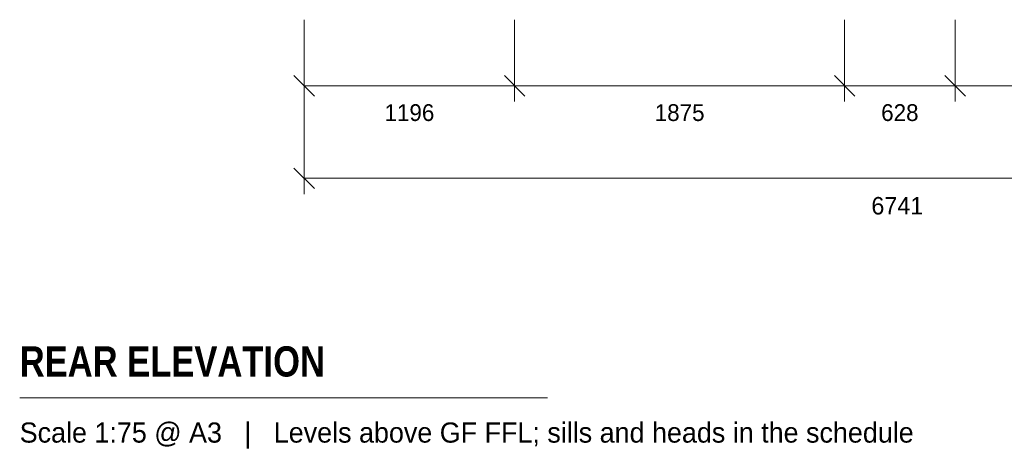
# Model space of a CAD drawing. Header units: millimetres. Extents: x -8440 to 2635, y -3126 to 8230.
# Tile 1 of 24: x -8358 to -2762, y -3126 to -682. Entities that reach past the tile are written whole.
import ezdxf
from ezdxf.enums import TextEntityAlignment as Align

# ---------------------------------------------------------------- set-up
doc = ezdxf.new("R2010")
doc.units = ezdxf.units.MM
for name, color, linetype in [('LINE-INK', 7, 'Continuous'), ('TEXT-INK', 7, 'Continuous'), ('TEXT-STEEL_GREY', 7, 'Continuous')]:
    doc.layers.add(name, color=color, linetype=linetype)
doc.styles.add('OpenSansCondensed-Bold', font='OpenSansCondensed-Bold.ttf')

msp = doc.modelspace()

# ---------------------------------------------------------------- linework, layer by layer
at = {"layer": 'LINE-INK', "lineweight": 5}
for p, q in [((-6741, -682.2), (-6741, -1147.2)), ((-6741, -682.2), (-6741, -1672.2)), ((-5545, -682.2), (-5545, -1147.2)), ((-3670, -682.2), (-3670, -1147.2)), ((-3042, -682.2), (-3042, -1147.2)), ((-6799.3, -998.9), (-6682.7, -1115.5)), ((-5603.3, -998.9), (-5486.7, -1115.5)), ((-3728.3, -998.9), (-3611.7, -1115.5)), ((-3100.3, -998.9), (-2983.7, -1115.5)), ((-6741, -1057.2), (0, -1057.2)), ((-6799.3, -1523.9), (-6682.7, -1640.5)), ((-6741, -1582.2), (0, -1582.2)), ((-8357.5, -2827.2), (-5357.5, -2827.2))]:
    msp.add_line(p, q, dxfattribs=at)

# ---------------------------------------------------------------- texts
at = {"layer": 'TEXT-INK'}
for s, height, p in [('1196', 95.25, (-6143, -1257)), ('1875', 95.25, (-4607.5, -1257)), ('628', 95.25, (-3356, -1257)), ('6741', 99.06, (-3370.5, -1787.3))]:
    msp.add_text(s, height=height, dxfattribs=at).set_placement(p, align=Align.CENTER)
at = {"layer": 'TEXT-INK', "style": 'OpenSansCondensed-Bold'}
msp.add_text('REAR ELEVATION', height=171.45, dxfattribs=at).set_placement((-8357.5, -2707.2))
at = {"layer": 'TEXT-STEEL_GREY'}
msp.add_text('Scale 1:75 @ A3   |   Levels above GF FFL; sills and heads in the schedule', height=114.3, dxfattribs=at).set_placement((-8357.5, -3082.2))

doc.saveas('drawing.dxf')
